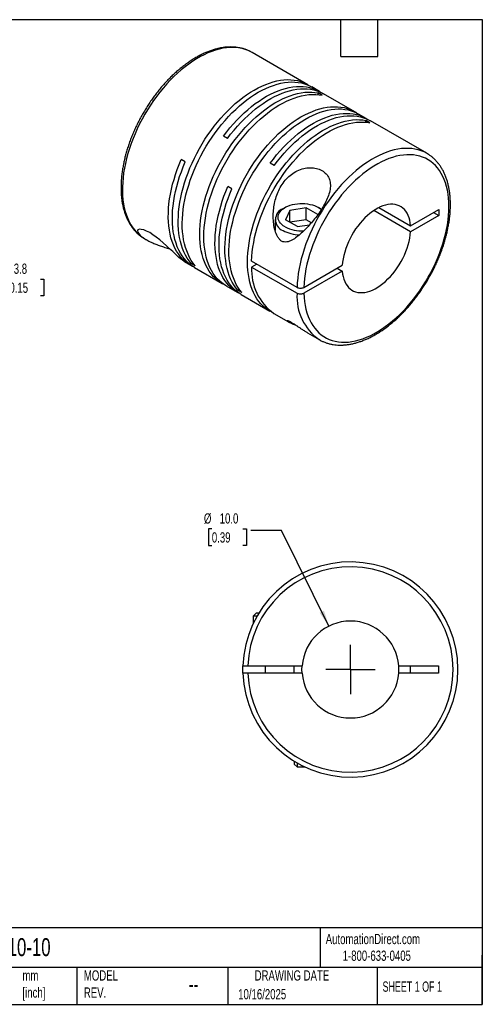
# Model space of a CAD drawing. Header units: millimetres. Extents: x 3 to 137, y 3 to 105.
# Tile 2 of 2: x 89 to 137, y 3 to 105. Entities that reach past the tile are written whole.
import ezdxf

# ---------------------------------------------------------------- set-up
doc = ezdxf.new("R2010")
doc.units = ezdxf.units.MM
doc.header["$LTSCALE"] = 0.5
doc.linetypes.add('SLD-Center', pattern=[19.05, 15.24, -1.27, 1.27, -1.27])
doc.linetypes.add('SLD-Solid', pattern=[0])
doc.layers.add('CENTER', color=40, linetype='SLD-Center')
doc.layers.add('DIMENSIONS', color=140, linetype='SLD-Solid', lineweight=25)
doc.layers.add('TEXT', color=140, linetype='SLD-Solid', lineweight=25)
doc.styles.add('SLDTEXTSTYLE0', font='TXT', dxfattribs={"width": 0.7})
doc.styles.add('SLDTEXTSTYLE1', font='TXT', dxfattribs={"width": 0.65})
doc.dimstyles.new('SLDDIMSTYLE1', dxfattribs={"dimtxt": 1.079004, "dimasz": 1.651, "dimexe": 0, "dimexo": 0.0625, "dimgap": 0.269751, "dimtad": 0, "dimtih": 1, "dimtoh": 1, "dimdec": 1, "dimrnd": 1e-09, "dimzin": 12, "dimdsep": 46, "dimtxsty": 'SLDTEXTSTYLE0', "dimsah": 1, "dimcen": 0.09, "dimadec": 0, "dimazin": 3, "dimtfac": 1, "dimtdec": 1, "dimtmove": 0, "dimatfit": 0, "dimfxl": 0, "dimfrac": 2, "dimtolj": 1, "dimtzin": 12, "dimarcsym": 0})
doc.dimstyles.new('SLDDIMSTYLE3', dxfattribs={"dimtxt": 1.079004, "dimasz": 1.651, "dimexe": 0, "dimexo": 0.0625, "dimgap": 0.269751, "dimtad": 0, "dimtih": 1, "dimtoh": 1, "dimdec": 1, "dimrnd": 1e-09, "dimzin": 4, "dimdsep": 46, "dimtxsty": 'SLDTEXTSTYLE0', "dimsah": 1, "dimcen": 0, "dimadec": 0, "dimazin": 1, "dimtfac": 1, "dimtdec": 1, "dimtofl": 0, "dimtmove": 0, "dimatfit": 3, "dimfxl": 0, "dimfrac": 2, "dimtolj": 1, "dimtzin": 12, "dimarcsym": 0})

# ---------------------------------------------------------------- blocks, each defined once
blk = doc.blocks.new('_D_4')
at = {"layer": 'DIMENSIONS'}
for p, q in [((108.59, 52.23), (108.23, 52.23)), ((108.23, 52.23), (108.23, 50.52)), ((111.8, 52.23), (112.16, 52.23)), ((112.16, 52.23), (112.16, 50.52)), ((115.78, 52.08), (112.61, 52.08)), ((120.68, 42.2), (115.78, 52.08)), ((108.23, 50.52), (108.59, 50.52)), ((112.16, 50.52), (111.8, 50.52))]:
    blk.add_line(p, q, dxfattribs=at)
blk.add_solid([(120.68, 42.2), (120.17, 43.8), (119.72, 43.57)], dxfattribs=at)
at = {"layer": 'DIMENSIONS', "char_height": 1.058, "attachment_point": 1, "style": 'SLDTEXTSTYLE0'}
for s, insert in [('%%c', (107.77, 53.84)), ('10.0', (109.4, 53.84)), ('0.39', (108.59, 51.88))]:
    blk.add_mtext(s, dxfattribs=dict(at, insert=insert))
blk = doc.blocks.new('SW_CENTERMARKSYMBOL_1')
at = {"layer": 'CENTER', "color": 0}
for q in [(0, 2.54), (-2.54, 0), (0, -2.54), (2.54, 0)]:
    blk.add_line((0, 0), q, dxfattribs=at)
blk = doc.blocks.new('_D_5')
at = {"layer": 'DIMENSIONS'}
for p, q in [((85.73, 78), (82.56, 78)), ((82.56, 78), (82.56, 74.52)), ((87.68, 78), (87.32, 78)), ((87.32, 78), (87.32, 76.29)), ((90.89, 78), (91.25, 78)), ((91.25, 78), (91.25, 76.29)), ((87.32, 76.29), (87.68, 76.29)), ((91.25, 76.29), (90.89, 76.29)), ((75.31, 74.52), (84.15, 74.52)), ((78.41, 70.72), (84.15, 70.72)), ((82.56, 70.72), (82.56, 67.55))]:
    blk.add_line(p, q, dxfattribs=at)
for points in [[(82.56, 74.52), (82.81, 76.17), (82.31, 76.17)], [(82.56, 70.72), (82.31, 69.07), (82.81, 69.07)]]:
    blk.add_solid(points, dxfattribs=at)
at = {"layer": 'DIMENSIONS', "char_height": 1.058, "attachment_point": 1, "style": 'SLDTEXTSTYLE0'}
for s, insert in [('3.8', (88.13, 79.61)), ('0.15', (87.68, 77.65))]:
    blk.add_mtext(s, dxfattribs=dict(at, insert=insert))

msp = doc.modelspace()

# ---------------------------------------------------------------- linework, layer by layer
for p, q in [((118.51, 98.07), (112.75, 101.4)), ((119.72, 97.37), (118.93, 97.83)), ((119.99, 96.98), (119.58, 97.22)), ((119.58, 97.04), (119.58, 97.22)), ((123.34, 95.28), (120.13, 97.13)), ((124.54, 94.59), (123.75, 95.04)), ((124.92, 94.13), (124.5, 94.37)), ((124.5, 94.19), (124.5, 94.37)), ((130.78, 90.99), (124.96, 94.35)), ((110.2, 92.51), (109.78, 92.75)), ((130.78, 90.99), (130.77, 90.99)), ((105.85, 90.11), (105.43, 90.35)), ((115.02, 89.72), (114.61, 89.96)), ((110.67, 87.33), (110.25, 87.57)), ((116.15, 85.39), (115.93, 85.27)), ((118.33, 85.36), (116.65, 85.1)), ((119.54, 84.66), (118.33, 85.36)), ((118.33, 84.14), (118.33, 85.36)), ((119.82, 85.27), (119.61, 85.39)), ((125.85, 85.39), (129.11, 83.51)), ((116.65, 85.1), (116.21, 84.14)), ((116.65, 83.88), (116.65, 85.1)), ((119.82, 85.27), (119.92, 85.21)), ((129.11, 82.9), (125.32, 85.09)), ((129.11, 83.51), (132.02, 85.19)), ((132.02, 84.58), (129.11, 82.9)), ((131.49, 84.88), (132.02, 84.58)), ((132.02, 85.19), (132.02, 84.58)), ((115.13, 84.15), (115.13, 83.01)), ((117.43, 83.43), (116.21, 84.14)), ((118.33, 84.14), (116.65, 83.88)), ((117.43, 83.43), (118.69, 83.62)), ((118.87, 83.82), (118.33, 84.14)), ((115.12, 83.03), (115.13, 83.05)), ((101.65, 82.17), (101.8, 82.09)), ((101.65, 82.17), (101.66, 82.16)), ((105.89, 79.72), (106.39, 79.43)), ((106.45, 79.63), (106.61, 79.72)), ((106.87, 79.39), (106.45, 79.63)), ((117.39, 77.15), (112.69, 79.86)), ((113.22, 79.56), (112.69, 79.25)), ((112.69, 79.25), (117.39, 76.54)), ((118.1, 77.15), (122.06, 79.44)), ((106.81, 79.19), (109.64, 77.56)), ((122.06, 78.83), (118.1, 76.54)), ((121.53, 79.13), (122.06, 78.83)), ((110.06, 77.32), (111.21, 76.65)), ((111.28, 76.85), (111.43, 76.94)), ((111.69, 76.61), (111.28, 76.85)), ((111.63, 76.41), (114.57, 74.71)), ((114.99, 74.47), (116.51, 73.59)), ((118.48, 72.46), (119.68, 71.76)), ((119.68, 71.76), (119.69, 71.75)), ((113.15, 43.52), (112.85, 43.22)), ((112.85, 43.22), (112.85, 42.44)), ((113.26, 43.22), (112.85, 43.22)), ((113.43, 43.52), (113.15, 43.52)), ((112.3, 38.1), (117.91, 38.1)), ((114.1, 38.1), (114.1, 37.35)), ((117.1, 37.35), (117.1, 38.1)), ((117.9, 37.72), (117.91, 38.1)), ((117.91, 37.35), (117.9, 37.72)), ((127.88, 38.1), (132, 38.1)), ((129.1, 37.35), (129.1, 38.1)), ((132, 38.1), (132, 37.35)), ((117.91, 37.35), (112.3, 37.35)), ((132, 37.35), (127.88, 37.35)), ((117.1, 28.26), (117.1, 27.97)), ((117.1, 27.97), (117.4, 27.67)), ((117.4, 28.08), (117.4, 27.67)), ((117.4, 27.67), (118.19, 27.67))]:
    msp.add_line(p, q)
at = {"flags": 128}
for points in [[(112.75, 101.4), (112.74, 101.4), (112.45, 101.55), (112.15, 101.67), (111.84, 101.77), (111.51, 101.85), (111.17, 101.89), (110.83, 101.91), (110.47, 101.91), (110.11, 101.88), (109.73, 101.82), (109.36, 101.74), (108.97, 101.63), (108.58, 101.5), (108.19, 101.34), (107.8, 101.16), (107.4, 100.96), (107, 100.73), (106.61, 100.48), (106.21, 100.2), (105.82, 99.91), (105.43, 99.59), (105.05, 99.25), (104.67, 98.9), (104.3, 98.53), (103.93, 98.14), (103.58, 97.73), (103.23, 97.31), (102.89, 96.87), (102.57, 96.42), (102.25, 95.96), (101.95, 95.49), (101.66, 95.01), (101.39, 94.52), (101.13, 94.02), (100.89, 93.52), (100.66, 93.01), (100.45, 92.5), (100.26, 91.99), (100.08, 91.48), (99.92, 90.97), (99.78, 90.46), (99.66, 89.95), (99.56, 89.45), (99.48, 88.96), (99.42, 88.47), (99.38, 87.99), (99.36, 87.52), (99.35, 87.06), (99.37, 86.62), (99.41, 86.18), (99.47, 85.76), (99.55, 85.36), (99.65, 84.97), (99.76, 84.6), (99.9, 84.25), (100.05, 83.92), (100.22, 83.6), (100.42, 83.31), (100.62, 83.04), (100.85, 82.79), (101.09, 82.57), (101.35, 82.37), (101.62, 82.19), (101.65, 82.17)], [(106.45, 79.63), (106.24, 79.9), (106.05, 80.18), (105.87, 80.48), (105.71, 80.81), (105.57, 81.15), (105.45, 81.52), (105.34, 81.9), (105.26, 82.29), (105.19, 82.71), (105.15, 83.13), (105.12, 83.57), (105.12, 84.03), (105.13, 84.49), (105.16, 84.96), (105.22, 85.45), (105.29, 85.94), (105.39, 86.43), (105.5, 86.94), (105.63, 87.44), (105.78, 87.95), (105.95, 88.46), (106.13, 88.97), (106.33, 89.48), (106.55, 89.98), (106.79, 90.48), (107.04, 90.98), (107.31, 91.47), (107.59, 91.95), (107.88, 92.43), (108.19, 92.89), (108.51, 93.34), (108.84, 93.78), (109.18, 94.21), (109.53, 94.62), (109.89, 95.02), (110.26, 95.4), (110.63, 95.76), (111.01, 96.11), (111.4, 96.43), (111.78, 96.73), (112.18, 97.02), (112.57, 97.28), (112.96, 97.52), (113.36, 97.74), (113.75, 97.93), (114.15, 98.1), (114.53, 98.24), (114.92, 98.36), (115.3, 98.46), (115.67, 98.53), (116.04, 98.57), (116.4, 98.59), (116.75, 98.58), (117.09, 98.55), (117.42, 98.49), (117.74, 98.41), (118.05, 98.3), (118.34, 98.16), (118.62, 98), (118.72, 97.94)], [(106.87, 79.39), (106.66, 79.66), (106.46, 79.94), (106.29, 80.24), (106.13, 80.57), (105.99, 80.91), (105.86, 81.28), (105.76, 81.66), (105.67, 82.05), (105.61, 82.46), (105.56, 82.89), (105.54, 83.33), (105.53, 83.78), (105.55, 84.25), (105.58, 84.72), (105.64, 85.21), (105.71, 85.7), (105.8, 86.19), (105.91, 86.69), (106.05, 87.2), (106.2, 87.71), (106.36, 88.22), (106.55, 88.73), (106.75, 89.24), (106.97, 89.74), (107.21, 90.24), (107.46, 90.74), (107.72, 91.23), (108.01, 91.71), (108.3, 92.19), (108.61, 92.65), (108.93, 93.1), (109.26, 93.54), (109.6, 93.97), (109.95, 94.38), (110.31, 94.78), (110.67, 95.16), (111.05, 95.52), (111.43, 95.87), (111.81, 96.19), (112.2, 96.49), (112.59, 96.78), (112.99, 97.04), (113.38, 97.28), (113.78, 97.49), (114.17, 97.69), (114.56, 97.86), (114.95, 98), (115.34, 98.12), (115.72, 98.22), (116.09, 98.28), (116.46, 98.33), (116.82, 98.35), (117.17, 98.34), (117.51, 98.31), (117.84, 98.25), (118.16, 98.16), (118.46, 98.06), (118.76, 97.92), (118.93, 97.83)], [(109.78, 92.75), (110.12, 93.19), (110.46, 93.61), (110.81, 94.02), (111.17, 94.41), (111.54, 94.79), (111.92, 95.15), (112.3, 95.49), (112.68, 95.81), (113.07, 96.11), (113.47, 96.38), (113.86, 96.64), (114.25, 96.87), (114.65, 97.09), (115.04, 97.27), (115.43, 97.44), (115.82, 97.58), (116.2, 97.69), (116.58, 97.78), (116.96, 97.84), (117.32, 97.88), (117.68, 97.89), (118.03, 97.88), (118.37, 97.84), (118.69, 97.78), (119.01, 97.69), (119.32, 97.57), (119.61, 97.44), (119.88, 97.27), (119.92, 97.25)], [(110.2, 92.51), (110.53, 92.95), (110.88, 93.37), (111.23, 93.78), (111.59, 94.17), (111.96, 94.55), (112.33, 94.9), (112.71, 95.24), (113.1, 95.56), (113.49, 95.86), (113.88, 96.14), (114.28, 96.4), (114.67, 96.63), (115.07, 96.85), (115.46, 97.03), (115.85, 97.2), (116.24, 97.34), (116.62, 97.45), (117, 97.54), (117.37, 97.6), (117.74, 97.64), (118.1, 97.65), (118.44, 97.64), (118.78, 97.6), (119.11, 97.54), (119.43, 97.45), (119.73, 97.33), (120.02, 97.19), (120.13, 97.13)], [(109.86, 77.44), (109.75, 77.5), (109.47, 77.66), (109.21, 77.85), (108.96, 78.06), (108.73, 78.29), (108.52, 78.55), (108.32, 78.83), (108.13, 79.13), (107.97, 79.45), (107.83, 79.79), (107.7, 80.15), (107.59, 80.53), (107.5, 80.92), (107.43, 81.33), (107.38, 81.75), (107.35, 82.19), (107.34, 82.64), (107.35, 83.1), (107.38, 83.57), (107.43, 84.05), (107.5, 84.54), (107.59, 85.04), (107.7, 85.54), (107.83, 86.04), (107.97, 86.55), (108.13, 87.06), (108.32, 87.57), (108.52, 88.08), (108.73, 88.59), (108.96, 89.09), (109.21, 89.59), (109.47, 90.08), (109.75, 90.56), (110.04, 91.04), (110.35, 91.5), (110.66, 91.96), (110.99, 92.4), (111.33, 92.83), (111.68, 93.25), (112.04, 93.65), (112.4, 94.03), (112.78, 94.4), (113.15, 94.75), (113.54, 95.07), (113.93, 95.38), (114.32, 95.67), (114.71, 95.94), (115.11, 96.18), (115.5, 96.4), (115.89, 96.6), (116.29, 96.78), (116.68, 96.93), (117.06, 97.05), (117.44, 97.15), (117.82, 97.23), (118.19, 97.28), (118.55, 97.3), (118.9, 97.3), (119.24, 97.27), (119.58, 97.22)], [(110.06, 77.32), (109.89, 77.42), (109.63, 77.61), (109.38, 77.82), (109.15, 78.05), (108.93, 78.31), (108.73, 78.59), (108.55, 78.89), (108.39, 79.21), (108.24, 79.55), (108.12, 79.91), (108.01, 80.28), (107.92, 80.68), (107.85, 81.09), (107.8, 81.51), (107.77, 81.95), (107.76, 82.4), (107.77, 82.86), (107.8, 83.33), (107.85, 83.81), (107.92, 84.3), (108.01, 84.8), (108.12, 85.3), (108.24, 85.8), (108.39, 86.31), (108.55, 86.82), (108.73, 87.33), (108.93, 87.84), (109.15, 88.34), (109.38, 88.85), (109.63, 89.35), (109.89, 89.84), (110.17, 90.32), (110.46, 90.8), (110.77, 91.26), (111.08, 91.72), (111.41, 92.16), (111.75, 92.59), (112.1, 93.01), (112.45, 93.41), (112.82, 93.79), (113.19, 94.16), (113.57, 94.5), (113.96, 94.83), (114.34, 95.14), (114.73, 95.43), (115.13, 95.7), (115.52, 95.94), (115.92, 96.16), (116.31, 96.36), (116.7, 96.54), (117.09, 96.69), (117.48, 96.81), (117.86, 96.91), (118.23, 96.99), (118.6, 97.04), (118.96, 97.06), (119.32, 97.06), (119.66, 97.03), (119.99, 96.98)], [(111.28, 76.85), (111.06, 77.11), (110.87, 77.4), (110.69, 77.7), (110.53, 78.03), (110.39, 78.37), (110.27, 78.73), (110.16, 79.11), (110.08, 79.51), (110.02, 79.92), (109.97, 80.35), (109.94, 80.79), (109.94, 81.24), (109.95, 81.71), (109.99, 82.18), (110.04, 82.66), (110.11, 83.15), (110.21, 83.65), (110.32, 84.15), (110.45, 84.66), (110.6, 85.17), (110.77, 85.67), (110.95, 86.18), (111.16, 86.69), (111.38, 87.2), (111.61, 87.7), (111.86, 88.2), (112.13, 88.69), (112.41, 89.17), (112.7, 89.64), (113.01, 90.11), (113.33, 90.56), (113.66, 91), (114, 91.43), (114.35, 91.84), (114.71, 92.24), (115.08, 92.62), (115.45, 92.98), (115.83, 93.32), (116.22, 93.65), (116.61, 93.95), (117, 94.23), (117.39, 94.5), (117.79, 94.74), (118.18, 94.95), (118.58, 95.14), (118.97, 95.31), (119.36, 95.46), (119.74, 95.58), (120.12, 95.67), (120.49, 95.74), (120.86, 95.79), (121.22, 95.8), (121.57, 95.8), (121.91, 95.76), (122.24, 95.71), (122.56, 95.62), (122.87, 95.51), (123.16, 95.38), (123.45, 95.22), (123.54, 95.16)], [(111.69, 76.61), (111.48, 76.87), (111.29, 77.16), (111.11, 77.46), (110.95, 77.78), (110.81, 78.13), (110.69, 78.49), (110.58, 78.87), (110.5, 79.27), (110.43, 79.68), (110.39, 80.11), (110.36, 80.55), (110.36, 81), (110.37, 81.46), (110.4, 81.94), (110.46, 82.42), (110.53, 82.91), (110.62, 83.41), (110.74, 83.91), (110.87, 84.42), (111.02, 84.92), (111.19, 85.43), (111.37, 85.94), (111.57, 86.45), (111.79, 86.96), (112.03, 87.46), (112.28, 87.96), (112.55, 88.45), (112.83, 88.93), (113.12, 89.4), (113.43, 89.87), (113.75, 90.32), (114.08, 90.76), (114.42, 91.19), (114.77, 91.6), (115.13, 92), (115.5, 92.37), (115.87, 92.74), (116.25, 93.08), (116.64, 93.41), (117.02, 93.71), (117.42, 93.99), (117.81, 94.25), (118.2, 94.49), (118.6, 94.71), (118.99, 94.9), (119.38, 95.07), (119.77, 95.22), (120.16, 95.34), (120.54, 95.43), (120.91, 95.5), (121.28, 95.54), (121.64, 95.56), (121.99, 95.56), (122.33, 95.52), (122.66, 95.46), (122.98, 95.38), (123.29, 95.27), (123.58, 95.14), (123.75, 95.04)], [(114.61, 89.96), (114.94, 90.4), (115.28, 90.83), (115.63, 91.23), (116, 91.63), (116.36, 92), (116.74, 92.36), (117.12, 92.7), (117.51, 93.02), (117.9, 93.32), (118.29, 93.6), (118.68, 93.86), (119.08, 94.09), (119.47, 94.3), (119.86, 94.49), (120.26, 94.65), (120.64, 94.79), (121.03, 94.91), (121.41, 95), (121.78, 95.06), (122.14, 95.1), (122.5, 95.11), (122.85, 95.1), (123.19, 95.06), (123.52, 94.99), (123.83, 94.91), (124.14, 94.79), (124.43, 94.65), (124.71, 94.49), (124.74, 94.46)], [(115.02, 89.72), (115.36, 90.16), (115.7, 90.58), (116.05, 90.99), (116.41, 91.39), (116.78, 91.76), (117.16, 92.12), (117.54, 92.46), (117.92, 92.78), (118.31, 93.08), (118.7, 93.36), (119.1, 93.62), (119.49, 93.85), (119.89, 94.06), (120.28, 94.25), (120.67, 94.41), (121.06, 94.55), (121.44, 94.67), (121.82, 94.76), (122.2, 94.82), (122.56, 94.86), (122.92, 94.87), (123.27, 94.86), (123.61, 94.82), (123.93, 94.75), (124.25, 94.66), (124.56, 94.55), (124.85, 94.41), (124.96, 94.35)], [(114.78, 74.6), (114.68, 74.65), (114.4, 74.81), (114.14, 75), (113.89, 75.21), (113.66, 75.45), (113.44, 75.71), (113.24, 75.98), (113.06, 76.28), (112.9, 76.61), (112.75, 76.94), (112.63, 77.3), (112.52, 77.68), (112.43, 78.07), (112.36, 78.48), (112.31, 78.91), (112.28, 79.34), (112.27, 79.79), (112.28, 80.25), (112.31, 80.73), (112.36, 81.21), (112.43, 81.7), (112.52, 82.19), (112.63, 82.69), (112.75, 83.2), (112.9, 83.71), (113.06, 84.22), (113.24, 84.73), (113.44, 85.23), (113.66, 85.74), (113.89, 86.24), (114.14, 86.74), (114.4, 87.23), (114.68, 87.72), (114.97, 88.19), (115.28, 88.66), (115.59, 89.11), (115.92, 89.56), (116.26, 89.99), (116.61, 90.4), (116.97, 90.8), (117.33, 91.19), (117.7, 91.55), (118.08, 91.9), (118.47, 92.23), (118.85, 92.54), (119.25, 92.83), (119.64, 93.09), (120.03, 93.34), (120.43, 93.56), (120.82, 93.76), (121.21, 93.93), (121.6, 94.08), (121.99, 94.21), (122.37, 94.31), (122.75, 94.38), (123.11, 94.43), (123.48, 94.46), (123.83, 94.45), (124.17, 94.43), (124.5, 94.37)], [(112.69, 79.86), (112.72, 80.33), (112.76, 80.82), (112.82, 81.31), (112.91, 81.8), (113.01, 82.31), (113.13, 82.81), (113.27, 83.33), (113.43, 83.84), (113.61, 84.35), (113.81, 84.87), (114.02, 85.38), (114.25, 85.88), (114.5, 86.39), (114.76, 86.88), (115.04, 87.37), (115.33, 87.86), (115.63, 88.33), (115.95, 88.79), (116.28, 89.24), (116.62, 89.67), (116.97, 90.09), (117.33, 90.5), (117.69, 90.89), (118.07, 91.26), (118.45, 91.61), (118.84, 91.95), (119.23, 92.26), (119.62, 92.55), (120.02, 92.83), (120.41, 93.07), (120.81, 93.3), (121.21, 93.5), (121.6, 93.68), (122, 93.83), (122.39, 93.96), (122.77, 94.06), (123.15, 94.14), (123.52, 94.19), (123.88, 94.21), (124.24, 94.21), (124.59, 94.19), (124.92, 94.13)], [(130.77, 90.99), (130.51, 91.13), (130.21, 91.26), (129.89, 91.36), (129.57, 91.43), (129.23, 91.48), (128.89, 91.5), (128.53, 91.5), (128.17, 91.47), (127.8, 91.42), (127.42, 91.34), (127.04, 91.23), (126.65, 91.1), (126.26, 90.95), (125.86, 90.77), (125.46, 90.57), (125.07, 90.34), (124.67, 90.09), (124.28, 89.82), (123.89, 89.52), (123.5, 89.21), (123.11, 88.87), (122.73, 88.52), (122.36, 88.15), (121.99, 87.76), (121.64, 87.35), (121.29, 86.93), (120.95, 86.5), (120.63, 86.05), (120.31, 85.59), (120.01, 85.12), (119.72, 84.64), (119.44, 84.15), (119.18, 83.66), (118.94, 83.15), (118.71, 82.65), (118.5, 82.14), (118.3, 81.63), (118.13, 81.11), (117.97, 80.6), (117.83, 80.09), (117.7, 79.59), (117.6, 79.09), (117.52, 78.59), (117.46, 78.1), (117.41, 77.62), (117.39, 77.15)], [(118.1, 76.54), (118.12, 76.11), (118.16, 75.69), (118.23, 75.28), (118.31, 74.89), (118.41, 74.52), (118.54, 74.16), (118.68, 73.83), (118.84, 73.51), (119.01, 73.21), (119.21, 72.94), (119.42, 72.69), (119.65, 72.46), (119.89, 72.25), (120.15, 72.07), (120.43, 71.91), (120.72, 71.78), (121.02, 71.67), (121.33, 71.59), (121.66, 71.53), (121.99, 71.5), (122.34, 71.49), (122.69, 71.51), (123.05, 71.56), (123.42, 71.63), (123.8, 71.73), (124.18, 71.85), (124.56, 72), (124.94, 72.17), (125.33, 72.37), (125.72, 72.59), (126.11, 72.83), (126.49, 73.1), (126.88, 73.39), (127.26, 73.7), (127.63, 74.02), (128, 74.37), (128.37, 74.74), (128.72, 75.12), (129.07, 75.52), (129.41, 75.93), (129.74, 76.36), (130.06, 76.8), (130.36, 77.25), (130.65, 77.72), (130.93, 78.19), (131.2, 78.67), (131.45, 79.16), (131.68, 79.65), (131.9, 80.15), (132.1, 80.65), (132.28, 81.15), (132.45, 81.65), (132.6, 82.15), (132.72, 82.64), (132.83, 83.14), (132.92, 83.62), (132.99, 84.11), (133.04, 84.58), (133.07, 85.04), (133.08, 85.5), (133.07, 85.94), (133.04, 86.37), (132.99, 86.78), (132.92, 87.18), (132.83, 87.57), (132.72, 87.93), (132.6, 88.28), (132.45, 88.61), (132.28, 88.92), (132.1, 89.21), (131.9, 89.48), (131.68, 89.73), (131.45, 89.95), (131.2, 90.15), (130.93, 90.32), (130.65, 90.47), (130.36, 90.6), (130.06, 90.7), (129.74, 90.77), (129.41, 90.82), (129.07, 90.84), (128.72, 90.84), (128.37, 90.81), (128, 90.76), (127.63, 90.68), (127.26, 90.57), (126.88, 90.44), (126.49, 90.28), (126.11, 90.1), (125.72, 89.9), (125.33, 89.67), (124.94, 89.42), (124.56, 89.15), (124.18, 88.86), (123.8, 88.54), (123.42, 88.21), (123.05, 87.85), (122.69, 87.48), (122.34, 87.09), (121.99, 86.69), (121.66, 86.27), (121.33, 85.84), (121.02, 85.39), (120.72, 84.94), (120.43, 84.47), (120.15, 84), (119.89, 83.51), (119.65, 83.03), (119.42, 82.53), (119.21, 82.03), (119.01, 81.53), (118.84, 81.03), (118.68, 80.53), (118.54, 80.03), (118.41, 79.54), (118.31, 79.05), (118.23, 78.56), (118.16, 78.08), (118.12, 77.61), (118.1, 77.15)], [(106.6, 79.32), (106.34, 79.46), (106.07, 79.64), (105.81, 79.85), (105.57, 80.07), (105.35, 80.32), (105.14, 80.6), (104.95, 80.89), (104.78, 81.2), (104.62, 81.54), (104.49, 81.89), (104.37, 82.27), (104.28, 82.66), (104.2, 83.07), (104.14, 83.49), (104.11, 83.92), (104.09, 84.37), (104.1, 84.84), (104.12, 85.31), (104.16, 85.79), (104.23, 86.28), (104.31, 86.78), (104.41, 87.28), (104.54, 87.79), (104.68, 88.3), (104.84, 88.81), (105.02, 89.33), (105.22, 89.84), (105.43, 90.35)], [(106.81, 79.19), (106.7, 79.26), (106.43, 79.44), (106.18, 79.65), (105.95, 79.88), (105.73, 80.13), (105.52, 80.4), (105.34, 80.7), (105.17, 81.01), (105.02, 81.35), (104.89, 81.7), (104.78, 82.08), (104.68, 82.47), (104.61, 82.87), (104.56, 83.29), (104.52, 83.73), (104.51, 84.18), (104.51, 84.63), (104.54, 85.1), (104.58, 85.58), (104.65, 86.07), (104.73, 86.56), (104.84, 87.06), (104.96, 87.57), (105.1, 88.08), (105.26, 88.58), (105.44, 89.09), (105.63, 89.6), (105.85, 90.11)], [(111.43, 76.54), (111.39, 76.56), (111.1, 76.72), (110.84, 76.9), (110.59, 77.1), (110.35, 77.33), (110.13, 77.59), (109.93, 77.86), (109.74, 78.16), (109.58, 78.47), (109.43, 78.81), (109.29, 79.16), (109.18, 79.53), (109.09, 79.92), (109.02, 80.33), (108.96, 80.75), (108.93, 81.18), (108.91, 81.63), (108.92, 82.09), (108.94, 82.56), (108.99, 83.04), (109.05, 83.53), (109.14, 84.02), (109.24, 84.52), (109.37, 85.03), (109.51, 85.53), (109.67, 86.04), (109.84, 86.55), (110.04, 87.06), (110.25, 87.57)], [(111.63, 76.41), (111.52, 76.47), (111.26, 76.66), (111, 76.86), (110.77, 77.09), (110.55, 77.35), (110.35, 77.62), (110.16, 77.91), (109.99, 78.23), (109.84, 78.57), (109.71, 78.92), (109.6, 79.29), (109.51, 79.68), (109.43, 80.09), (109.38, 80.51), (109.35, 80.94), (109.33, 81.39), (109.34, 81.85), (109.36, 82.32), (109.41, 82.8), (109.47, 83.29), (109.56, 83.78), (109.66, 84.28), (109.78, 84.78), (109.92, 85.29), (110.08, 85.8), (110.26, 86.31), (110.46, 86.82), (110.67, 87.33)], [(116.15, 83.39), (115.97, 83.51), (115.81, 83.63), (115.68, 83.77), (115.58, 83.91), (115.5, 84.05), (115.45, 84.2), (115.43, 84.36), (115.44, 84.51), (115.47, 84.66), (115.54, 84.81), (115.63, 84.95), (115.75, 85.09), (115.89, 85.22), (116.06, 85.34), (116.24, 85.45), (116.45, 85.54), (116.67, 85.63), (116.91, 85.69), (117.16, 85.75), (117.42, 85.78), (117.68, 85.8), (117.95, 85.81), (118.21, 85.8), (118.47, 85.77), (118.72, 85.72), (118.97, 85.66), (119.2, 85.59), (119.41, 85.5), (119.61, 85.39), (119.79, 85.28), (119.91, 85.19)], [(129.11, 83.51), (129.08, 83.8), (129.03, 84.08), (128.96, 84.34), (128.87, 84.58), (128.76, 84.81), (128.63, 85.01), (128.48, 85.19), (128.32, 85.34), (128.14, 85.47), (127.94, 85.57), (127.73, 85.65), (127.51, 85.71), (127.28, 85.73), (127.03, 85.73), (126.78, 85.7), (126.52, 85.65), (126.26, 85.57), (125.99, 85.46), (125.72, 85.33), (125.45, 85.17), (125.18, 84.99), (124.91, 84.79), (124.65, 84.56), (124.39, 84.32), (124.14, 84.06), (123.9, 83.78), (123.66, 83.48), (123.44, 83.18), (123.23, 82.86), (123.04, 82.53), (122.86, 82.19), (122.69, 81.84), (122.55, 81.5), (122.42, 81.15), (122.31, 80.8), (122.21, 80.45), (122.14, 80.11), (122.09, 79.77), (122.06, 79.44)], [(105.89, 79.72), (105.88, 79.73), (105.72, 79.83), (105.55, 79.95), (105.36, 80.1), (105.16, 80.27), (104.87, 80.53), (104.55, 80.84), (104.23, 81.13), (103.89, 81.45), (103.55, 81.76), (103.2, 82.06), (102.85, 82.34), (102.5, 82.59), (102.17, 82.8), (101.85, 82.96), (101.56, 83.08), (101.3, 83.14), (101.1, 83.15), (100.96, 83.09), (100.91, 82.98), (100.93, 82.84), (101, 82.73), (101.1, 82.61), (101.23, 82.48), (101.4, 82.35), (101.4, 82.35)], [(122.06, 78.83), (122.09, 78.53), (122.14, 78.26), (122.21, 78), (122.31, 77.75), (122.42, 77.53), (122.55, 77.33), (122.69, 77.15), (122.86, 77), (123.04, 76.87), (123.23, 76.76), (123.44, 76.69), (123.66, 76.63), (123.9, 76.61), (124.14, 76.61), (124.39, 76.64), (124.65, 76.69), (124.91, 76.77), (125.18, 76.88), (125.45, 77.01), (125.72, 77.17), (125.99, 77.35), (126.26, 77.55), (126.52, 77.77), (126.78, 78.02), (127.03, 78.28), (127.28, 78.56), (127.51, 78.85), (127.73, 79.16), (127.94, 79.48), (128.14, 79.81), (128.32, 80.15), (128.48, 80.49), (128.63, 80.84), (128.76, 81.19), (128.87, 81.54), (128.96, 81.89), (129.03, 82.23), (129.08, 82.57), (129.11, 82.9)], [(111.8, 37.35), (111.8, 37.72), (111.8, 38.1)]]:
    msp.add_lwpolyline(points, dxfattribs=at)
for centre, radius, start, end in [((116.36, 84.15), 1.2, 110.9441, 249.072), ((117.84, 86.62), 3.64, 242.2913, 273.8571), ((117.75, 86.36), 3.79, 241.487, 268.1796), ((118.18, 78.94), 5.49, 176.8035, 234.5018), ((122.75, 76.17), 5.37, 176.0923, 235.213), ((122.9, 37.72), 11.1, 181.936, 178.064), ((122.9, 37.72), 10.6, 182.0274, 177.9726), ((122.9, 37.72), 5, 4.3012, 175.6988), ((122.9, 37.72), 5, 355.6988, 4.3012), ((122.9, 37.72), 5, 184.3012, 355.6988)]:
    msp.add_arc(centre, radius, start, end)
for points, knots in [([(112.75, 101.39), (112.71, 101.42), (112.58, 101.5), (112.34, 101.61), (112.04, 101.72), (111.73, 101.82), (111.41, 101.89), (111.08, 101.94), (110.74, 101.96), (110.39, 101.96), (110.03, 101.94), (109.67, 101.89), (109.3, 101.82), (108.93, 101.73), (108.55, 101.61), (108.17, 101.47), (107.79, 101.31), (107.41, 101.12), (107.02, 100.92), (106.64, 100.69), (106.26, 100.44), (105.88, 100.17), (105.51, 99.89), (105.14, 99.58), (104.77, 99.26), (104.41, 98.92), (104.06, 98.56), (103.71, 98.19), (103.37, 97.81), (103.04, 97.41), (102.72, 97), (102.41, 96.57), (102.12, 96.14), (101.83, 95.69), (101.55, 95.24), (101.29, 94.78), (101.04, 94.31), (100.8, 93.84), (100.58, 93.36), (100.38, 92.88), (100.19, 92.4), (100.01, 91.91), (99.85, 91.43), (99.71, 90.94), (99.58, 90.46), (99.48, 89.98), (99.39, 89.5), (99.31, 89.03), (99.26, 88.56), (99.22, 88.1), (99.21, 87.65), (99.21, 87.21), (99.23, 86.78), (99.26, 86.36), (99.32, 85.95), (99.4, 85.55), (99.49, 85.17), (99.61, 84.8), (99.74, 84.45), (99.89, 84.12), (100.05, 83.8), (100.24, 83.51), (100.44, 83.23), (100.65, 82.97), (100.88, 82.74), (101.13, 82.52), (101.39, 82.33), (101.57, 82.21), (101.66, 82.16), (101.67, 82.16)], [0, 0, 0, 0, 0.006853, 0.021597, 0.036345, 0.051119, 0.065938, 0.080818, 0.095772, 0.110803, 0.125912, 0.141094, 0.156342, 0.171646, 0.186994, 0.202376, 0.217782, 0.233203, 0.248633, 0.264065, 0.279496, 0.294922, 0.310341, 0.325753, 0.341158, 0.356554, 0.371942, 0.387324, 0.402699, 0.418068, 0.433432, 0.448792, 0.464148, 0.479502, 0.494855, 0.510208, 0.525561, 0.540915, 0.556271, 0.57163, 0.586994, 0.602362, 0.617736, 0.633117, 0.648505, 0.663902, 0.679308, 0.694724, 0.710149, 0.725584, 0.741028, 0.756479, 0.771937, 0.787397, 0.802855, 0.818303, 0.833734, 0.849139, 0.864507, 0.879826, 0.895085, 0.910273, 0.925382, 0.940409, 0.955355, 0.970227, 0.985038, 0.999806, 1, 1, 1, 1]), ([(119.7, 71.76), (119.76, 71.72), (119.91, 71.63), (120.17, 71.52), (120.47, 71.41), (120.79, 71.32), (121.11, 71.25), (121.44, 71.21), (121.79, 71.19), (122.14, 71.2), (122.49, 71.23), (122.86, 71.28), (123.23, 71.36), (123.6, 71.46), (123.98, 71.58), (124.36, 71.73), (124.74, 71.89), (125.13, 72.08), (125.51, 72.3), (125.89, 72.53), (126.27, 72.78), (126.65, 73.05), (127.02, 73.35), (127.39, 73.66), (127.76, 73.98), (128.11, 74.33), (128.47, 74.69), (128.81, 75.06), (129.15, 75.45), (129.47, 75.85), (129.79, 76.27), (130.1, 76.69), (130.39, 77.13), (130.68, 77.58), (130.95, 78.03), (131.21, 78.49), (131.46, 78.96), (131.69, 79.44), (131.91, 79.92), (132.11, 80.4), (132.3, 80.88), (132.47, 81.37), (132.62, 81.85), (132.76, 82.34), (132.88, 82.82), (132.98, 83.3), (133.07, 83.78), (133.14, 84.25), (133.19, 84.71), (133.22, 85.17), (133.23, 85.62), (133.23, 86.06), (133.2, 86.49), (133.16, 86.9), (133.1, 87.31), (133.01, 87.7), (132.92, 88.08), (132.8, 88.44), (132.66, 88.79), (132.51, 89.12), (132.34, 89.43), (132.15, 89.72), (131.94, 89.99), (131.72, 90.24), (131.49, 90.48), (131.24, 90.68), (131, 90.86), (130.84, 90.95), (130.77, 90.99)], [0, 0, 0, 0, 0.009802, 0.024559, 0.039325, 0.054122, 0.06897, 0.083882, 0.098869, 0.113934, 0.129076, 0.144291, 0.159568, 0.174898, 0.19027, 0.205673, 0.221098, 0.236537, 0.251982, 0.267429, 0.282872, 0.298311, 0.313743, 0.329167, 0.344583, 0.359992, 0.375393, 0.390787, 0.406174, 0.421556, 0.436933, 0.452306, 0.467676, 0.483044, 0.498411, 0.513778, 0.529145, 0.544514, 0.559885, 0.575259, 0.590638, 0.606022, 0.621412, 0.636809, 0.652214, 0.667627, 0.68305, 0.698482, 0.713924, 0.729375, 0.744836, 0.760303, 0.775776, 0.791251, 0.80672, 0.822179, 0.837619, 0.85303, 0.868401, 0.88372, 0.898975, 0.914157, 0.929259, 0.944279, 0.959218, 0.974087, 0.988899, 1, 1, 1, 1]), ([(115.79, 81.93), (115.96, 81.83), (116.15, 81.81), (116.42, 81.85), (116.51, 81.88), (116.68, 81.94), (116.77, 81.98), (117.03, 82.12), (117.19, 82.23), (117.52, 82.48), (117.67, 82.61), (118.15, 83.03), (118.46, 83.36), (119.06, 84.04), (119.36, 84.4), (119.91, 85.18), (120.16, 85.58), (120.47, 86.21), (120.56, 86.42), (120.71, 86.84), (120.76, 87.05), (120.83, 87.46), (120.84, 87.66), (120.8, 88.05), (120.76, 88.23), (120.62, 88.57), (120.52, 88.72), (120.27, 88.99), (120.12, 89.11), (119.79, 89.3), (119.59, 89.38), (119.19, 89.48), (118.97, 89.5), (118.53, 89.5), (118.3, 89.47), (117.85, 89.36), (117.63, 89.28), (117.2, 89.08), (117, 88.96), (116.62, 88.67), (116.44, 88.51), (116.12, 88.16), (115.98, 87.97), (115.71, 87.57), (115.6, 87.37), (115.3, 86.73), (115.16, 86.29), (114.97, 85.36), (114.92, 84.89), (114.93, 84.19), (114.95, 83.95), (115.01, 83.48), (115.05, 83.25), (115.18, 82.81), (115.26, 82.59), (115.42, 82.3), (115.49, 82.21), (115.63, 82.05), (115.71, 81.98), (115.79, 81.93)], [0, 0, 0, 0, 0.03125, 0.03125, 0.046875, 0.046875, 0.0625, 0.0625, 0.09375, 0.09375, 0.125, 0.125, 0.1875, 0.1875, 0.25, 0.25, 0.3125, 0.3125, 0.34375, 0.34375, 0.375, 0.375, 0.40625, 0.40625, 0.4375, 0.4375, 0.46875, 0.46875, 0.5, 0.5, 0.53125, 0.53125, 0.5625, 0.5625, 0.59375, 0.59375, 0.625, 0.625, 0.65625, 0.65625, 0.6875, 0.6875, 0.71875, 0.71875, 0.75, 0.75, 0.8125, 0.8125, 0.875, 0.875, 0.90625, 0.90625, 0.9375, 0.9375, 0.96875, 0.96875, 0.984375, 0.984375, 1, 1, 1, 1]), ([(101.4, 82.35), (101.51, 82.27), (101.75, 82.1), (102.17, 81.88), (102.6, 81.69), (103.03, 81.52), (103.49, 81.36), (103.89, 81.23), (104.15, 81.16), (104.23, 81.13)], [0, 0, 0, 0, 0.178852, 0.361026, 0.501234, 0.64146, 0.785879, 0.930287, 1, 1, 1, 1]), ([(117.39, 77.15), (117.48, 77.1), (117.61, 77.07), (117.87, 77.07), (118, 77.1), (118.1, 77.15)], [0, 0, 0, 0, 0.5, 0.5, 1, 1, 1, 1]), ([(118.1, 76.54), (118, 76.48), (117.87, 76.45), (117.61, 76.45), (117.48, 76.48), (117.39, 76.54)], [0, 0, 0, 0, 0.5, 0.5, 1, 1, 1, 1]), ([(116.82, 73.52), (116.78, 73.54), (116.7, 73.59), (116.61, 73.64), (116.52, 73.67), (116.45, 73.7), (116.4, 73.71), (116.37, 73.7), (116.39, 73.67), (116.47, 73.61), (116.6, 73.54), (116.78, 73.46), (116.97, 73.38), (117.12, 73.32), (117.18, 73.3)], [0, 0, 0, 0, 0.0474029, 0.0960747, 0.1461345, 0.208628, 0.2726585, 0.366652, 0.4629715, 0.586072, 0.7123337, 0.8152427, 0.9201393, 1, 1, 1, 1]), ([(118.48, 72.46), (118.4, 72.51), (118.22, 72.61), (117.94, 72.79), (117.67, 72.97), (117.45, 73.12), (117.27, 73.24), (117.11, 73.34), (116.96, 73.44), (116.87, 73.49), (116.82, 73.52)], [0, 0, 0, 0, 0.16409, 0.369428, 0.507694, 0.64922, 0.735568, 0.823718, 0.910208, 1, 1, 1, 1]), ([(111.8, 38.1), (111.8, 38.1), (111.86, 38.1), (112.04, 38.1), (112.17, 38.1), (112.3, 38.1)], [0, 0, 0, 0, 0.5, 0.5, 1, 1, 1, 1]), ([(112.3, 37.35), (112.17, 37.35), (112.04, 37.35), (111.86, 37.35), (111.8, 37.35), (111.8, 37.35)], [0, 0, 0, 0, 0.5, 0.5, 1, 1, 1, 1])]:
    msp.add_open_spline(points, degree=3, knots=knots)
at = {"layer": 'TEXT'}
for p, q in [((3.17, 104.78), (136.52, 104.78)), ((121.92, 100.97), (121.92, 104.78)), ((125.73, 100.97), (125.73, 104.78)), ((136.52, 104.78), (136.52, 3.17)), ((121.92, 100.97), (125.73, 100.97)), ((136.52, 11.06), (3.17, 11.06)), ((119.79, 11.06), (119.79, 6.98)), ((136.52, 3.17), (136.52, 8.26)), ((136.52, 6.98), (3.17, 6.98)), ((94.65, 6.98), (94.65, 3.17)), ((110.23, 6.98), (110.23, 3.17)), ((125.67, 6.98), (125.67, 3.17)), ((3.17, 3.17), (136.52, 3.17))]:
    msp.add_line(p, q, dxfattribs=at)

# ---------------------------------------------------------------- block references
at = {"layer": 'CENTER'}
msp.add_blockref('SW_CENTERMARKSYMBOL_1', (122.9, 37.72), dxfattribs=at)

# ---------------------------------------------------------------- texts
at = {"layer": 'TEXT'}
for s, insert, char_height, attachment_point, style in [('AutomationDirect.com', (120.35, 10.44), 1.0583, 1, 'SLDTEXTSTYLE0'), ('SRB-22C-10-10', (79.6, 10), 1.8521, 1, 'SLDTEXTSTYLE0'), ('1-800-633-0405', (122.1, 8.72), 1.0583, 1, 'SLDTEXTSTYLE0'), ('mm^J[inch]', (89.03, 6.68), 1.058, 1, 'SLDTEXTSTYLE0'), ('MODEL ^JREV.', (95.37, 6.68), 1.0583, 1, 'SLDTEXTSTYLE0'), ('DRAWING DATE', (116.86, 6.68), 1.0583, 2, 'SLDTEXTSTYLE0'), ('--', (106.21, 6.04), 1.587, 1, 'SLDTEXTSTYLE0'), ('SHEET 1 OF 1', (126.22, 5.53), 1.0583, 1, 'SLDTEXTSTYLE1'), ('10/16/2025', (111.31, 4.75), 1.058, 1, 'SLDTEXTSTYLE0')]:
    msp.add_mtext(s, dxfattribs=dict(at, insert=insert, char_height=char_height, attachment_point=attachment_point, style=style))

# ---------------------------------------------------------------- dimensions: what is measured, and where the dimension line sits
at = {"layer": 'DIMENSIONS'}
dim = msp.add_linear_dim(base=(82.56, 74.52), p1=(77.77, 70.72), p2=(74.67, 74.52), angle=90, dimstyle='SLDDIMSTYLE1', dxfattribs=at)
dim.commit()
dim.dimension.update_dxf_attribs({"geometry": '_D_5', "text_midpoint": (82.56, 78), "dimtype": 160})
dim = msp.add_diameter_dim_2p(p1=(125.12, 33.24), p2=(120.68, 42.2), dimstyle='SLDDIMSTYLE3', dxfattribs=at)
dim.commit()
dim.dimension.update_dxf_attribs({"geometry": '_D_4', "text_midpoint": (110.19, 52.08), "dimtype": 163})

doc.saveas('drawing.dxf')
